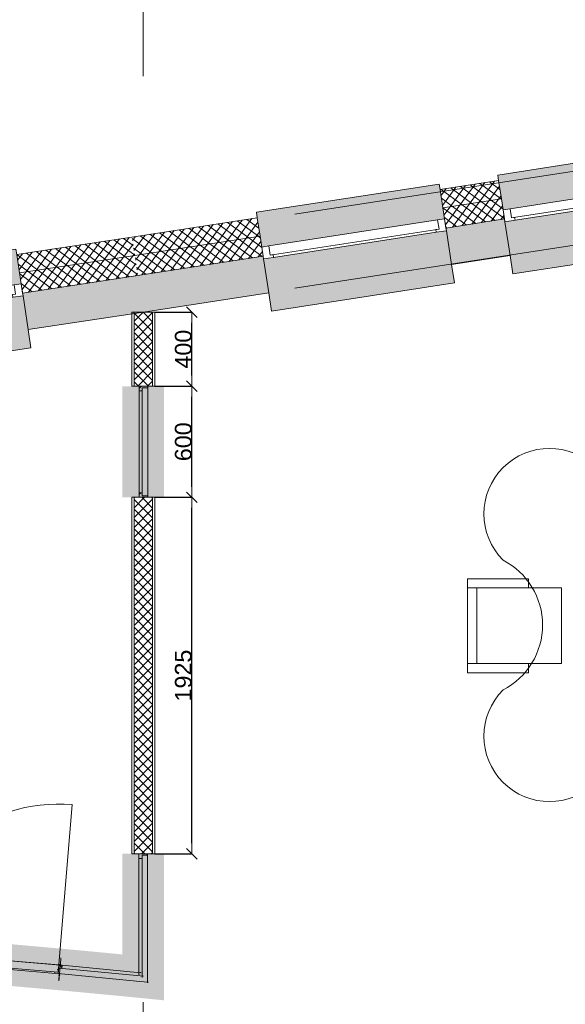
# Model space of a CAD drawing. Extents: x -329828 to 339781, y -55429 to 69176.
# Tile 24 of 140: x -230167 to -227220, y 21585 to 26903. Entities that reach past the tile are written whole.
import ezdxf

# ---------------------------------------------------------------- set-up
doc = ezdxf.new("R2010")
doc.units = 0
doc.header["$LTSCALE"] = 50
doc.linetypes.add('_ .', pattern=[190, 90, -50, 0, -50])
doc.layers.get('0').update_dxf_attribs({"linetype": 'CONTINUOUS'})
doc.layers.get('Defpoints').update_dxf_attribs({"linetype": 'CONTINUOUS'})
for name, color, linetype in [('00 Arc Simple systeem 2D arcering', 7, 'CONTINUOUS'), ('00 Bestaand', 7, 'CONTINUOUS'), ('00 Bestaand Afdek-arcering', 7, 'CONTINUOUS'), ('00 Bestaand Doorsnede-arcering', 7, 'CONTINUOUS'), ('00 Bestaand Laagscheidingslijnen', 7, 'CONTINUOUS'), ('00 Bestaand Ramen', 7, 'CONTINUOUS'), ('00 Simple', 7, 'CONTINUOUS'), ('00 Simple 2D arcering', 7, 'CONTINUOUS'), ('00 Simple Afdek-arcering', 7, 'CONTINUOUS'), ('00 Simple Deuren', 7, 'CONTINUOUS'), ('00 Simple Doorsnede-arcering', 7, 'CONTINUOUS'), ('00 Simple Laagscheidingslijnen', 7, 'CONTINUOUS'), ('00 Simple Ramen', 7, 'CONTINUOUS'), ('22 Binnenwanden', 7, 'CONTINUOUS'), ('22 Binnenwanden Doorsnede-arcering', 7, 'CONTINUOUS'), ('22 Binnenwanden Laagscheidingslijnen', 7, 'CONTINUOUS'), ('82 Interieur', 7, 'CONTINUOUS'), ('A Stramien', 7, 'CONTINUOUS'), ('Tekst_dim 1_ 50', 7, 'CONTINUOUS'), ('WM5448--', 1, 'CONTINUOUS')]:
    doc.layers.add(name, color=color, linetype=linetype)
doc.styles.add('GENERATED_STYLE_1', font='ARIAL.TTF')
doc.dimstyles.new('GENERATED_STYLE__3', dxfattribs={"dimtxt": 89.999998, "dimasz": 57, "dimexe": 0.18, "dimexo": 0, "dimgap": 0.09, "dimtad": 1, "dimdec": 0, "dimzin": 0, "dimdsep": 46, "dimtxsty": 'GENERATED_STYLE_1', "dimblk": 'ARROWHEAD_6', "dimblk1": 'ARROWHEAD_6', "dimblk2": 'ARROWHEAD_6', "dimcen": 0.09, "dimclrd": 1, "dimclre": 1, "dimclrt": 2, "dimadec": 1, "dimazin": 0, "dimtfac": 1, "dimtdec": 4, "dimtmove": 0, "dimatfit": 3, "dimfxl": 0, "dimtolj": 1, "dimtzin": 0, "dimarcsym": 0})
pattern_1 = [(53.62474, (0, 0), (-30.193123, 22.240174), []), (143.62474, (0, 0), (22.240174, 30.193123), [])]
pattern_2 = [(53.76737, (0, 0), (-30.248396, 22.16494), []), (143.76737, (0, 0), (22.16494, 30.248396), [])]
pattern_3 = [(0, (0, 0), (0, 37.5), [0, -37.5])]
pattern_4 = [(45, (0, 0), (-26.516504, 26.516504), []), (135, (0, 0), (26.516504, 26.516504), [])]
pattern_5 = [(45, (0, 0), (-31.82, 31.82), [])]

# ---------------------------------------------------------------- blocks, each defined once
blk = doc.blocks.new('R1a metaal 15_18')
at = {"layer": '00 Bestaand Ramen', "color": 1, "linetype": 'Continuous', "lineweight": 0}
for p, q in [((-500, 160), (-500, 190)), ((-500, 190), (500, 190)), ((500, 190), (500, 160)), ((-500, 0), (-462, 0)), ((-500, -65), (-500, 0)), ((-462, 0), (-462, -50)), ((-462, 0), (462, 0)), ((462, -50), (462, 0)), ((462, 0), (500, 0)), ((500, 0), (500, -65)), ((-462, -50), (-445, -50)), ((-462, -50), (462, -50)), ((-462, -50), (462, -50)), ((-445, -50), (-445, -65)), ((445, -65), (445, -50)), ((445, -50), (462, -50)), ((-445, -65), (-500, -65)), ((445, -65), (-445, -65)), ((500, -65), (445, -65)), ((-500, -250), (-500, -350)), ((500, -350), (500, -250)), ((-500, -350), (500, -350))]:
    blk.add_line(p, q, dxfattribs=at)
at = {"layer": '00 Bestaand Ramen', "color": 2, "linetype": 'Continuous', "lineweight": 0}
for p, q in [((-500, 0), (-500, -50)), ((500, 0), (500, -50)), ((-500, -50), (-500, -65)), ((500, -50), (500, -65))]:
    blk.add_line(p, q, dxfattribs=at)
blk = doc.blocks.new('Wall_22_2', base_point=(31965, 25323.3))
at = {"layer": '00 Bestaand Afdek-arcering', "linetype": 'Continuous', "lineweight": 0}
for points in [[(31305.1, 25476.1), (31281.2, 25634.2), (31276.7, 25663.9), (30288, 25513.9), (30292.5, 25484.3), (30316.5, 25326.1)], [(30000.6, 25278.2), (29976.6, 25436.4), (29972.1, 25466), (28983.4, 25316.1), (28987.9, 25286.4), (29011.9, 25128.2)], [(30326.2, 25261.8), (30353.9, 25078.9), (30368.9, 24980), (31357.6, 25130), (31342.6, 25228.9), (31314.9, 25411.8)], [(29021.6, 25063.9), (29049.4, 24881), (29064.4, 24782.2), (30053.1, 24932.1), (30038.1, 25031), (30010.3, 25213.9)]]:
    blk.add_hatch(color=255, dxfattribs=at).paths.add_polyline_path(points, flags=0)
at = {"layer": '00 Bestaand Doorsnede-arcering', "linetype": 'Continuous', "lineweight": 0}
h = blk.add_hatch(dxfattribs=at)
h.set_pattern_fill('13_45GR_ISOLATIE_0002', color=255, style=0, pattern_type=2)
h.set_pattern_definition(pattern_1)
h.paths.add_polyline_path([(31903.1, 25728.6), (31281.2, 25634.2), (31296.1, 25535.4), (31918.2, 25629.7)], flags=0)
h = blk.add_hatch(dxfattribs=at)
h.set_pattern_fill('13_45GR_ISOLATIE_0002', color=255, style=0, pattern_type=2)
h.set_pattern_definition(pattern_1)
h.paths.add_polyline_path([(31918.2, 25629.7), (31296.1, 25535.4), (31305.1, 25476.1), (31312.6, 25426.6), (31934.8, 25521)], flags=0)
h = blk.add_hatch(dxfattribs=at)
h.set_pattern_fill('13_45GR_ISOLATIE_0002', color=255, style=0, pattern_type=2)
h.set_pattern_definition(pattern_1)
h.paths.add_polyline_path([(30292.5, 25484.3), (29976.6, 25436.4), (29991.6, 25337.5), (30307.5, 25385.4)], flags=0)
for points in [[(31312.6, 25426.6), (31314.9, 25411.8), (31342.6, 25228.9), (31965, 25323.3), (31934.8, 25521)], [(30324, 25276.7), (30008.1, 25228.7), (30010.3, 25213.9), (30038.1, 25031), (30353.9, 25078.9), (30326.2, 25261.8)], [(29019.4, 25078.8), (28351.2, 24977.4), (28372, 24778.3), (29049.4, 24881), (29021.6, 25063.9)]]:
    blk.add_hatch(color=255, dxfattribs=at).paths.add_polyline_path(points, flags=0)
h = blk.add_hatch(dxfattribs=at)
h.set_pattern_fill('13_45GR_ISOLATIE_0002', color=255, style=0, pattern_type=2)
h.set_pattern_definition(pattern_1)
h.paths.add_polyline_path([(30307.5, 25385.4), (29991.6, 25337.5), (30000.6, 25278.2), (30008.1, 25228.7), (30324, 25276.7), (30316.5, 25326.1)], flags=0)
h = blk.add_hatch(dxfattribs=at)
h.set_pattern_fill('13_45GR_ISOLATIE_0002', color=255, style=0, pattern_type=2)
h.set_pattern_definition(pattern_1)
h.paths.add_polyline_path([(28987.9, 25286.4), (28329.3, 25186.5), (28339.8, 25087), (29002.9, 25187.5)], flags=0)
h = blk.add_hatch(dxfattribs=at)
h.set_pattern_fill('13_45GR_ISOLATIE_0002', color=255, style=0, pattern_type=2)
h.set_pattern_definition(pattern_1)
h.paths.add_polyline_path([(29002.9, 25187.5), (28339.8, 25087), (28351.2, 24977.4), (29019.4, 25078.8), (29011.9, 25128.2)], flags=0)
at = {"layer": '00 Bestaand', "color": 2, "linetype": 'Continuous', "lineweight": 0}
for p, q in [((31903.1, 25728.6), (31281.2, 25634.2)), ((31281.2, 25634.2), (31296.1, 25535.4)), ((31296.1, 25535.4), (31305.1, 25476.1)), ((30292.5, 25484.3), (29976.6, 25436.4)), ((30292.5, 25484.3), (30307.5, 25385.4)), ((31305.1, 25476.1), (31312.6, 25426.6)), ((29976.6, 25436.4), (29991.6, 25337.5)), ((31312.6, 25426.6), (31314.9, 25411.8)), ((30307.5, 25385.4), (30316.5, 25326.1)), ((31314.9, 25411.8), (31342.6, 25228.9)), ((29991.6, 25337.5), (30000.6, 25278.2)), ((30316.5, 25326.1), (30324, 25276.7)), ((31342.6, 25228.9), (31965, 25323.3)), ((28987.9, 25286.4), (28329.3, 25186.5)), ((28987.9, 25286.4), (29002.9, 25187.5)), ((30000.6, 25278.2), (30008.1, 25228.7)), ((30324, 25276.7), (30326.2, 25261.8)), ((30326.2, 25261.8), (30353.9, 25078.9)), ((30008.1, 25228.7), (30010.3, 25213.9)), ((30010.3, 25213.9), (30038.1, 25031)), ((29002.9, 25187.5), (29011.9, 25128.2)), ((29011.9, 25128.2), (29019.4, 25078.8)), ((29019.4, 25078.8), (29021.6, 25063.9)), ((29021.6, 25063.9), (29049.4, 24881)), ((30038.1, 25031), (30353.9, 25078.9)), ((28372, 24778.3), (29049.4, 24881))]:
    blk.add_line(p, q, dxfattribs=at)
at = {"layer": '00 Bestaand Laagscheidingslijnen', "color": 2, "linetype": 'Continuous', "lineweight": 0}
for p, q in [((31296.1, 25535.4), (31918.2, 25629.7)), ((31312.6, 25426.6), (31934.8, 25521)), ((29991.6, 25337.5), (30307.5, 25385.4)), ((30008.1, 25228.7), (30324, 25276.7)), ((28339.8, 25087), (29002.9, 25187.5)), ((28351.2, 24977.4), (29019.4, 25078.8))]:
    blk.add_line(p, q, dxfattribs=at)
at = {"layer": '00 Bestaand Ramen', "color": 1, "linetype": 'Continuous', "lineweight": 0, "xscale": -0.9999999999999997, "zscale": 1000, "rotation": 8.624739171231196}
for p in [(30810.8, 25401.1), (29506.2, 25203.2)]:
    blk.add_blockref('R1a metaal 15_18', p, dxfattribs=at)
blk = doc.blocks.new('R1a metaal 15_19')
at = {"layer": '00 Bestaand Ramen', "color": 1, "linetype": 'Continuous', "lineweight": 0}
for p, q in [((-500.4, 160), (-500.4, 190)), ((-500.4, 190), (500.4, 190)), ((500.4, 190), (500.4, 160)), ((-500.4, 0), (-462.4, 0)), ((-500.4, -65), (-500.4, 0)), ((-462.4, 0), (-462.4, -50)), ((-462.4, 0), (462.4, 0)), ((462.4, -50), (462.4, 0)), ((462.4, 0), (500.4, 0)), ((500.4, 0), (500.4, -65)), ((-462.4, -50), (-445.4, -50)), ((-462.4, -50), (462.4, -50)), ((-462.4, -50), (462.4, -50)), ((-445.4, -50), (-445.4, -65)), ((445.4, -65), (445.4, -50)), ((445.4, -50), (462.4, -50)), ((-445.4, -65), (-500.4, -65)), ((445.4, -65), (-445.4, -65)), ((500.4, -65), (445.4, -65)), ((-500.4, -250), (-500.4, -350)), ((500.4, -350), (500.4, -250)), ((-500.4, -350), (500.4, -350))]:
    blk.add_line(p, q, dxfattribs=at)
at = {"layer": '00 Bestaand Ramen', "color": 2, "linetype": 'Continuous', "lineweight": 0}
for p, q in [((-500.4, 0), (-500.4, -50)), ((500.4, 0), (500.4, -50)), ((-500.4, -50), (-500.4, -65)), ((500.4, -50), (500.4, -65))]:
    blk.add_line(p, q, dxfattribs=at)
blk = doc.blocks.new('R1a metaal 15_20')
at = {"layer": '00 Bestaand Ramen', "color": 1, "linetype": 'Continuous', "lineweight": 0}
for p, q in [((-499.4, 160), (-499.4, 190)), ((-499.4, 190), (499.4, 190)), ((499.4, 190), (499.4, 160)), ((-499.4, 0), (-461.4, 0)), ((-499.4, -65), (-499.4, 0)), ((-461.4, 0), (-461.4, -50)), ((-461.4, 0), (461.4, 0)), ((461.4, -50), (461.4, 0)), ((461.4, 0), (499.4, 0)), ((499.4, 0), (499.4, -65)), ((-461.4, -50), (-444.4, -50)), ((-461.4, -50), (461.4, -50)), ((-461.4, -50), (461.4, -50)), ((-444.4, -50), (-444.4, -65)), ((444.4, -65), (444.4, -50)), ((444.4, -50), (461.4, -50)), ((-444.4, -65), (-499.4, -65)), ((444.4, -65), (-444.4, -65)), ((499.4, -65), (444.4, -65)), ((-499.4, -250), (-499.4, -350)), ((499.4, -350), (499.4, -250)), ((-499.4, -350), (499.4, -350))]:
    blk.add_line(p, q, dxfattribs=at)
at = {"layer": '00 Bestaand Ramen', "color": 2, "linetype": 'Continuous', "lineweight": 0}
for p, q in [((-499.4, 0), (-499.4, -50)), ((499.4, 0), (499.4, -50)), ((-499.4, -50), (-499.4, -65)), ((499.4, -50), (499.4, -65))]:
    blk.add_line(p, q, dxfattribs=at)
blk = doc.blocks.new('Wall_23_2', base_point=(35558, 25877.4))
at = {"layer": '00 Bestaand Afdek-arcering', "linetype": 'Continuous', "lineweight": 0}
for points in [[(34896.4, 26028.3), (34872, 26186.5), (34867.4, 26216.1), (33878.3, 26063.6), (33882.9, 26033.9), (33907.3, 25875.8)], [(33591, 25827), (33566.6, 25985.1), (33562.1, 26014.8), (32575, 25862.6), (32579.6, 25832.9), (32604, 25674.8)], [(33917.2, 25811.5), (33945.4, 25628.7), (33960.6, 25529.9), (34949.7, 25682.4), (34934.5, 25781.2), (34906.3, 25964.1)], [(32613.9, 25610.5), (32642.1, 25427.7), (32657.4, 25328.9), (33644.4, 25481.1), (33629.1, 25579.9), (33600.9, 25762.8)]]:
    blk.add_hatch(color=255, dxfattribs=at).paths.add_polyline_path(points, flags=0)
at = {"layer": '00 Bestaand Doorsnede-arcering', "linetype": 'Continuous', "lineweight": 0}
h = blk.add_hatch(dxfattribs=at)
h.set_pattern_fill('13_45GR_ISOLATIE_0002', color=255, style=0, pattern_type=2)
h.set_pattern_definition(pattern_2)
h.paths.add_polyline_path([(35495.7, 26282.6), (34872, 26186.5), (34887.3, 26087.6), (35510.9, 26183.8)], flags=0)
h = blk.add_hatch(dxfattribs=at)
h.set_pattern_fill('13_45GR_ISOLATIE_0002', color=255, style=0, pattern_type=2)
h.set_pattern_definition(pattern_2)
h.paths.add_polyline_path([(35510.9, 26183.8), (34887.3, 26087.6), (34896.4, 26028.3), (34904, 25978.9), (35527.6, 26075.1)], flags=0)
for points in [[(34904, 25978.9), (34906.3, 25964.1), (34934.5, 25781.2), (35558, 25877.4), (35527.6, 26075.1)], [(33914.9, 25826.4), (33598.7, 25777.6), (33600.9, 25762.8), (33629.1, 25579.9), (33945.4, 25628.7), (33917.2, 25811.5)], [(32611.6, 25625.4), (31934.8, 25521), (31965, 25323.3), (32642.1, 25427.7), (32613.9, 25610.5)]]:
    blk.add_hatch(color=255, dxfattribs=at).paths.add_polyline_path(points, flags=0)
h = blk.add_hatch(dxfattribs=at)
h.set_pattern_fill('13_45GR_ISOLATIE_0002', color=255, style=0, pattern_type=2)
h.set_pattern_definition(pattern_2)
h.paths.add_polyline_path([(33882.9, 26033.9), (33566.6, 25985.1), (33581.9, 25886.3), (33898.2, 25935.1)], flags=0)
h = blk.add_hatch(dxfattribs=at)
h.set_pattern_fill('13_45GR_ISOLATIE_0002', color=255, style=0, pattern_type=2)
h.set_pattern_definition(pattern_2)
h.paths.add_polyline_path([(33898.2, 25935.1), (33581.9, 25886.3), (33591, 25827), (33598.7, 25777.6), (33914.9, 25826.4), (33907.3, 25875.8)], flags=0)
h = blk.add_hatch(dxfattribs=at)
h.set_pattern_fill('13_45GR_ISOLATIE_0002', color=255, style=0, pattern_type=2)
h.set_pattern_definition(pattern_2)
h.paths.add_polyline_path([(32579.6, 25832.9), (31903.1, 25728.6), (31918.2, 25629.7), (32594.9, 25734.1)], flags=0)
h = blk.add_hatch(dxfattribs=at)
h.set_pattern_fill('13_45GR_ISOLATIE_0002', color=255, style=0, pattern_type=2)
h.set_pattern_definition(pattern_2)
h.paths.add_polyline_path([(32594.9, 25734.1), (31918.2, 25629.7), (31934.8, 25521), (32611.6, 25625.4), (32604, 25674.8)], flags=0)
at = {"layer": '00 Bestaand', "color": 2, "linetype": 'Continuous', "lineweight": 0}
for p, q in [((35495.7, 26282.6), (34872, 26186.5)), ((34872, 26186.5), (34887.3, 26087.6)), ((34887.3, 26087.6), (34896.4, 26028.3)), ((33882.9, 26033.9), (33566.6, 25985.1)), ((33882.9, 26033.9), (33898.2, 25935.1)), ((34896.4, 26028.3), (34904, 25978.9)), ((33566.6, 25985.1), (33581.9, 25886.3)), ((34904, 25978.9), (34906.3, 25964.1)), ((34906.3, 25964.1), (34934.5, 25781.2)), ((33898.2, 25935.1), (33907.3, 25875.8)), ((33581.9, 25886.3), (33591, 25827)), ((33907.3, 25875.8), (33914.9, 25826.4)), ((34934.5, 25781.2), (35558, 25877.4)), ((32579.6, 25832.9), (31903.1, 25728.6)), ((32579.6, 25832.9), (32594.9, 25734.1)), ((33591, 25827), (33598.7, 25777.6)), ((33914.9, 25826.4), (33917.2, 25811.5)), ((33917.2, 25811.5), (33945.4, 25628.7)), ((33598.7, 25777.6), (33600.9, 25762.8)), ((33600.9, 25762.8), (33629.1, 25579.9)), ((32594.9, 25734.1), (32604, 25674.8)), ((32604, 25674.8), (32611.6, 25625.4)), ((32611.6, 25625.4), (32613.9, 25610.5)), ((32613.9, 25610.5), (32642.1, 25427.7)), ((33629.1, 25579.9), (33945.4, 25628.7)), ((31965, 25323.3), (32642.1, 25427.7))]:
    blk.add_line(p, q, dxfattribs=at)
at = {"layer": '00 Bestaand Laagscheidingslijnen', "color": 2, "linetype": 'Continuous', "lineweight": 0}
for p, q in [((34887.3, 26087.6), (35510.9, 26183.8)), ((34904, 25978.9), (35527.6, 26075.1)), ((33581.9, 25886.3), (33898.2, 25935.1)), ((33598.7, 25777.6), (33914.9, 25826.4)), ((31918.2, 25629.7), (32594.9, 25734.1)), ((31934.8, 25521), (32611.6, 25625.4))]:
    blk.add_line(p, q, dxfattribs=at)
at = {"layer": '00 Bestaand Ramen', "color": 1, "linetype": 'Continuous', "lineweight": 0, "xscale": -0.9999999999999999, "zscale": 1000, "rotation": 8.767374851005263}
for name, p in [('R1a metaal 15_19', (34401.8, 25952.1)), ('R1a metaal 15_20', (33097.5, 25750.9))]:
    blk.add_blockref(name, p, dxfattribs=at)
blk = doc.blocks.new('R gebogen 14 - gebogen kozijn')
at = {"layer": '00 Simple Ramen', "color": 1, "linetype": 'Continuous', "lineweight": 0}
for p, q in [((-877, 0.4), (-876.3, -46.6)), ((877, 0.4), (876.3, -46.6)), ((-901.2, -47), (-902.7, 0)), ((-902, 0), (-901.2, -47)), ((-902, 0), (-901.2, -47)), ((901.2, -47), (902.7, 0)), ((902, 0), (901.2, -47)), ((902, 0), (901.2, -47))]:
    blk.add_line(p, q, dxfattribs=at)
for radius, start, end in [(57336, 90.876393, 90.902114), (57336, 89.123607, 90.876393), (57336, 89.097886, 89.123607), (57289, 90.87639, 90.90138), (57312.5, 89.123607, 90.876393), (57289, 89.12361, 90.87639), (57289, 89.09862, 89.12361)]:
    blk.add_arc((0, -57328.9), radius, start, end, dxfattribs=at)
blk = doc.blocks.new('D1a bu h 15_2')
at = {"layer": '00 Simple 2D arcering', "linetype": 'Continuous', "lineweight": 0}
h = blk.add_hatch(dxfattribs=at)
h.set_pattern_fill('12_NAALDHOUT_0002', color=9, style=0, pattern_type=2)
h.set_pattern_definition(pattern_5)
h.paths.add_polyline_path([(-442.5, 0), (-442.9, -47), (-430, -47), (-430, 0)], flags=0)
h = blk.add_hatch(dxfattribs=at)
h.set_pattern_fill('12_NAALDHOUT_0002', color=9, style=0, pattern_type=2)
h.set_pattern_definition(pattern_5)
h.paths.add_polyline_path([(-430, 0), (-434.5, 0), (-434.5, -47), (-430, -47)], flags=0)
h = blk.add_hatch(dxfattribs=at)
h.set_pattern_fill('12_NAALDHOUT_0002', color=9, style=0, pattern_type=2)
h.set_pattern_definition(pattern_5)
h.paths.add_polyline_path([(-434.5, -7), (-434.5, 0), (-417.5, 0), (-417.5, -7)], flags=0)
h = blk.add_hatch(dxfattribs=at)
h.set_pattern_fill('12_NAALDHOUT_0002', color=9, style=0, pattern_type=2)
h.set_pattern_definition(pattern_5)
h.paths.add_polyline_path([(434.5, -7), (417.5, -7), (417.5, 0), (434.5, 0)], flags=0)
h = blk.add_hatch(dxfattribs=at)
h.set_pattern_fill('12_NAALDHOUT_0002', color=9, style=0, pattern_type=2)
h.set_pattern_definition(pattern_5)
h.paths.add_polyline_path([(442.5, 0), (430, 0), (430, -47), (442.9, -47)], flags=0)
h = blk.add_hatch(dxfattribs=at)
h.set_pattern_fill('12_NAALDHOUT_0002', color=9, style=0, pattern_type=2)
h.set_pattern_definition(pattern_5)
h.paths.add_polyline_path([(434.5, 0), (430, 0), (430, -47), (434.5, -47)], flags=0)
at = {"layer": '00 Simple Deuren', "color": 1, "linetype": 'Continuous', "lineweight": 0}
for p, q in [((-442.9, -47), (-442.5, 0)), ((-442.5, 0), (442.5, 0)), ((-417.5, -7), (-417.5, 0)), ((417.5, -7), (417.5, 0)), ((442.9, -47), (442.5, 0)), ((-442.9, -47), (442.9, -47)), ((434.5, -7), (-434.5, -7)), ((-434.5, -7), (-434.5, -47)), ((-434.5, -47), (434.5, -47)), ((434.5, -47), (434.5, -7))]:
    blk.add_line(p, q, dxfattribs=at)
at = {"layer": '00 Simple Deuren', "color": 9, "linetype": 'Continuous', "lineweight": 0}
blk.add_line((-434.5, -47), (-434.5, -916), dxfattribs=at)
blk.add_arc((-434.5, -47), 869, 270, 0, dxfattribs=at)
blk = doc.blocks.new('Wall_37_2', base_point=(31508.1, 21711.4))
at = {"layer": '00 Simple Afdek-arcering', "linetype": 'Continuous', "lineweight": 0}
blk.add_hatch(color=255, dxfattribs=at).paths.add_polyline_path([(28834.5, 22016.6), (28832.8, 21977.6), (28830.7, 21930.6), (28829, 21891.7, -0.007866), (30627.1, 21784.6), (30630, 21823.5), (30633.6, 21870.4), (30636.5, 21909.2, 0.007866)], flags=0)
at = {"layer": '00 Simple Doorsnede-arcering', "linetype": 'Continuous', "lineweight": 0}
h = blk.add_hatch(dxfattribs=at)
h.set_pattern_fill('13_45GR_ISOLATIE_0002', color=9, style=0, pattern_type=2)
h.set_pattern_definition(pattern_4)
h.paths.add_polyline_path([(31511.6, 21750.2), (31509.2, 21723.8), (31509.2, 21723.8), (31518.5, 21823.4), (31518.3, 21823.4), (31515.9, 21797)], flags=0)
h = blk.add_hatch(dxfattribs=at)
h.set_pattern_fill('10_GIPS_0002', color=9, style=0, pattern_type=2)
h.set_pattern_definition(pattern_3)
h.paths.add_polyline_path([(31518.3, 21823.4), (31518.5, 21823.4), (31519.7, 21835.8), (31519.4, 21835.9)], flags=0)
h = blk.add_hatch(dxfattribs=at)
h.set_pattern_fill('10_GIPS_0002', color=9, style=0, pattern_type=2)
h.set_pattern_definition(pattern_3)
h.paths.add_polyline_path([(31508.1, 21711.4), (31509.2, 21723.8), (31509.2, 21723.8)], flags=0)
at = {"layer": '00 Simple', "color": 1, "linetype": 'Continuous', "lineweight": 0}
for p, q in [((28834.5, 22016.6), (28834, 22004.1)), ((28832.8, 21977.6), (28830.7, 21930.6)), ((28834, 22004.1), (28832.8, 21977.6)), ((28830.7, 21930.6), (28829.6, 21904.2)), ((28829.6, 21904.2), (28829, 21891.7)), ((31518.3, 21823.4), (31515.9, 21797)), ((31519.4, 21835.9), (31518.3, 21823.4)), ((31511.6, 21750.2), (31509.2, 21723.8)), ((31515.9, 21797), (31511.6, 21750.2)), ((31509.2, 21723.8), (31508.1, 21711.4))]:
    blk.add_line(p, q, dxfattribs=at)
blk.add_arc((31519.5, 21835.8), 0.142, 354.8059, 174.8059, dxfattribs=at)
at = {"layer": '00 Simple Deuren', "color": 1, "linetype": 'Continuous', "lineweight": 0, "zscale": 1000, "rotation": 175.2485584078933}
blk.add_blockref('D1a bu h 15_2', (31070.6, 21786.9), dxfattribs=at)
at = {"layer": '00 Simple Ramen', "color": 1, "linetype": 'Continuous', "lineweight": 0, "zscale": 1000, "rotation": 356.5921202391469}
blk.add_blockref('R gebogen 14 - gebogen kozijn', (29733.2, 21924), dxfattribs=at)
blk = doc.blocks.new('Wall_39_2', base_point=(31964.3, 24323.3))
at = {"layer": '22 Binnenwanden Doorsnede-arcering', "linetype": 'Continuous', "lineweight": 0}
h = blk.add_hatch(dxfattribs=at)
h.set_pattern_fill('10_GIPS_0002', color=9, style=0, pattern_type=2)
h.set_pattern_definition(pattern_3)
h.paths.add_polyline_path([(31901.8, 24323.3), (31901.8, 22397.8), (31914.3, 22397.8), (31914.3, 24323.3)], flags=0)
h = blk.add_hatch(dxfattribs=at)
h.set_pattern_fill('13_45GR_ISOLATIE_0002', color=9, style=0, pattern_type=2)
h.set_pattern_definition(pattern_4)
h.paths.add_polyline_path([(32014.3, 22397.8), (32014.3, 24323.3), (31914.3, 24323.3), (31914.3, 22397.8)], flags=0)
h = blk.add_hatch(dxfattribs=at)
h.set_pattern_fill('10_GIPS_0002', color=9, style=0, pattern_type=2)
h.set_pattern_definition(pattern_3)
h.paths.add_polyline_path([(32026.8, 22397.8), (32026.8, 24323.3), (32014.3, 24323.3), (32014.3, 22397.8)], flags=0)
at = {"layer": '22 Binnenwanden', "color": 1, "linetype": 'Continuous', "lineweight": 0}
for p, q in [((31901.8, 24323.3), (31901.8, 22397.8)), ((32026.8, 24323.3), (31901.8, 24323.3)), ((32026.8, 22397.8), (32026.8, 24323.3)), ((31901.8, 22397.8), (32026.8, 22397.8))]:
    blk.add_line(p, q, dxfattribs=at)
at = {"layer": '22 Binnenwanden Laagscheidingslijnen', "color": 9, "linetype": 'Continuous', "lineweight": 0}
for p, q in [((31914.3, 24323.3), (31914.3, 22397.8)), ((32014.3, 22397.8), (32014.3, 24323.3))]:
    blk.add_line(p, q, dxfattribs=at)
blk = doc.blocks.new('R hoekraam glas-glas 15')
at = {"layer": '00 Simple 2D arcering', "linetype": 'Continuous', "lineweight": 0}
h = blk.add_hatch(dxfattribs=at)
h.set_pattern_fill('12_NAALDHOUT_0002', color=9, style=0, pattern_type=2)
h.set_pattern_definition(pattern_5)
h.paths.add_polyline_path([(-325, 0), (-317, 0), (-317, -30), (-300, -30), (-300, -47), (-325, -47)], flags=0)
at = {"layer": '00 Simple Ramen', "color": 1, "linetype": 'Continuous', "lineweight": 0}
for p, q in [((-325, 0), (-317, 0)), ((-325, -47), (-325, 0)), ((-325, 0), (-325, -47)), ((-317, 0), (-317, -30)), ((-317, 0), (325, 0)), ((325, 0), (372, 0)), ((-300, -47), (-325, -47)), ((-317, -30), (-300, -30)), ((-317, -30), (325, -30)), ((-317, -30), (325, -30)), ((-300, -30), (-300, -47)), ((325, -47), (-300, -47)), ((325, -30), (342, -30))]:
    blk.add_line(p, q, dxfattribs=at)
blk.add_point((325, -47), dxfattribs=at)
blk = doc.blocks.new('Wall_84_2', base_point=(32026.8, 22397.8))
at = {"layer": '00 Simple Afdek-arcering', "linetype": 'Continuous', "lineweight": 0}
blk.add_hatch(color=255, dxfattribs=at).paths.add_polyline_path([(32026.8, 21661.8), (32026.8, 22397.8), (31987.8, 22397.8), (31940.8, 22397.8), (31901.8, 22397.8), (31901.8, 21786.8), (31940.8, 21747.8)], flags=0)
at = {"layer": '00 Simple', "color": 1, "linetype": 'Continuous', "lineweight": 0}
for p, q in [((31914.3, 22397.8), (31901.8, 22397.8)), ((31940.8, 22397.8), (31914.3, 22397.8)), ((31987.8, 22397.8), (31940.8, 22397.8)), ((32014.3, 22397.8), (31987.8, 22397.8)), ((32026.8, 22397.8), (32014.3, 22397.8))]:
    blk.add_line(p, q, dxfattribs=at)
at = {"layer": '00 Simple Ramen', "color": 1, "linetype": 'Continuous', "lineweight": 0, "zscale": 1000, "rotation": 270}
blk.add_blockref('R hoekraam glas-glas 15', (31987.8, 22072.8), dxfattribs=at)
blk = doc.blocks.new('R hoekraam glas-glas 15_2')
at = {"layer": '00 Simple 2D arcering', "linetype": 'Continuous', "lineweight": 0}
h = blk.add_hatch(dxfattribs=at)
h.set_pattern_fill('12_NAALDHOUT_0002', color=9, style=0, pattern_type=2)
h.set_pattern_definition(pattern_5)
h.paths.add_polyline_path([(-217.6, -47), (-207.6, -47), (-207.6, -30), (-224.6, -30), (-224.6, 0), (-217.6, 0)], flags=0)
at = {"layer": '00 Simple Ramen', "color": 1, "linetype": 'Continuous', "lineweight": 0}
for p, q in [((-224.6, -30), (-224.6, 0)), ((-224.6, 0), (-217.6, 0)), ((-224.6, 0), (217.6, 0)), ((-217.6, 0), (-217.6, -47)), ((-217.6, 0), (-217.6, -47)), ((217.6, 0), (264.6, 0)), ((-207.6, -30), (-224.6, -30)), ((-224.6, -30), (217.6, -30)), ((-224.6, -30), (217.6, -30)), ((-217.6, -47), (-207.6, -47)), ((-207.6, -47), (-207.6, -30)), ((217.6, -47), (-207.6, -47)), ((217.6, -30), (234.6, -30))]:
    blk.add_line(p, q, dxfattribs=at)
blk.add_point((217.6, -47), dxfattribs=at)
blk = doc.blocks.new('Wall_85_2', base_point=(31508.1, 21711.4))
at = {"layer": '00 Simple Afdek-arcering', "linetype": 'Continuous', "lineweight": 0}
blk.add_hatch(color=255, dxfattribs=at).paths.add_polyline_path([(32026.8, 21661.8), (31949.4, 21755.6), (31914.3, 21798.2), (31520, 21835.8), (31516.3, 21797), (31511.8, 21750.2), (31508.1, 21711.4)], flags=0)
at = {"layer": '00 Simple Doorsnede-arcering', "linetype": 'Continuous', "lineweight": 0}
h = blk.add_hatch(dxfattribs=at)
h.set_pattern_fill('13_45GR_ISOLATIE_0002', color=9, style=0, pattern_type=2)
h.set_pattern_definition(pattern_4)
h.paths.add_polyline_path([(31518.5, 21823.4), (31509.2, 21723.8), (31509.3, 21723.8), (31511.8, 21750.2), (31516.3, 21797), (31518.8, 21823.4)], flags=0)
h = blk.add_hatch(dxfattribs=at)
h.set_pattern_fill('10_GIPS_0002', color=9, style=0, pattern_type=2)
h.set_pattern_definition(pattern_3)
h.paths.add_polyline_path([(31518.5, 21823.4), (31518.8, 21823.4), (31520, 21835.8), (31519.7, 21835.8)], flags=0)
h = blk.add_hatch(dxfattribs=at)
h.set_pattern_fill('10_GIPS_0002', color=9, style=0, pattern_type=2)
h.set_pattern_definition(pattern_3)
h.paths.add_polyline_path([(31508.1, 21711.4), (31509.3, 21723.8), (31509.2, 21723.8)], flags=0)
at = {"layer": '00 Simple', "color": 1, "linetype": 'Continuous', "lineweight": 0}
for p, q in [((31516.3, 21797), (31518.8, 21823.4)), ((31518.8, 21823.4), (31520, 21835.8)), ((31520, 21835.8), (31519.7, 21835.8)), ((31509.3, 21723.8), (31511.8, 21750.2)), ((31511.8, 21750.2), (31516.3, 21797)), ((31508.1, 21711.4), (31509.3, 21723.8))]:
    blk.add_line(p, q, dxfattribs=at)
at = {"layer": '00 Simple Laagscheidingslijnen', "color": 9, "linetype": 'Continuous', "lineweight": 0}
for p, q in [((31518.8, 21823.4), (31518.5, 21823.4)), ((31509.2, 21723.8), (31509.3, 21723.8))]:
    blk.add_line(p, q, dxfattribs=at)
at = {"layer": '00 Simple Ramen', "color": 1, "linetype": 'Continuous', "lineweight": 0, "xscale": -0.9999999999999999, "zscale": 1000, "rotation": 174.545233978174}
blk.add_blockref('R hoekraam glas-glas 15_2', (31728.4, 21729.5), dxfattribs=at)
blk = doc.blocks.new('R hoekraam glas-glas 15_10')
at = {"layer": '00 Simple 2D arcering', "linetype": 'Continuous', "lineweight": 0}
h = blk.add_hatch(dxfattribs=at)
h.set_pattern_fill('12_NAALDHOUT_0002', color=9, style=0, pattern_type=2)
h.set_pattern_definition(pattern_5)
h.paths.add_polyline_path([(-300, 0), (-292, 0), (-292, -30), (-275, -30), (-275, -47), (-300, -47)], flags=0)
h = blk.add_hatch(dxfattribs=at)
h.set_pattern_fill('12_NAALDHOUT_0002', color=9, style=0, pattern_type=2)
h.set_pattern_definition(pattern_5)
h.paths.add_polyline_path([(300, -47), (275, -47), (275, -30), (292, -30), (292, 0), (300, 0)], flags=0)
at = {"layer": '00 Simple Ramen', "color": 1, "linetype": 'Continuous', "lineweight": 0}
for p, q in [((-300, 0), (-292, 0)), ((-300, -47), (-300, 0)), ((-300, 0), (-300, -47)), ((-292, 0), (-292, -30)), ((-292, 0), (292, 0)), ((292, -30), (292, 0)), ((292, 0), (300, 0)), ((300, 0), (300, -47)), ((300, 0), (300, -47)), ((-275, -47), (-300, -47)), ((-292, -30), (-275, -30)), ((-292, -30), (292, -30)), ((-292, -30), (292, -30)), ((-275, -30), (-275, -47)), ((275, -47), (-275, -47)), ((275, -47), (275, -30)), ((275, -30), (292, -30)), ((300, -47), (275, -47))]:
    blk.add_line(p, q, dxfattribs=at)
blk = doc.blocks.new('Wall_95_2', base_point=(31965, 25323.3))
at = {"layer": '00 Simple Afdek-arcering', "linetype": 'Continuous', "lineweight": 0}
blk.add_hatch(color=255, dxfattribs=at).paths.add_polyline_path([(32027.5, 24923.3), (31988.5, 24923.3), (31941.5, 24923.3), (31902.5, 24923.3), (31902.5, 24323.3), (31941.5, 24323.3), (31988.5, 24323.3), (32027.5, 24323.3)], flags=0)
at = {"layer": '00 Simple Doorsnede-arcering', "linetype": 'Continuous', "lineweight": 0}
h = blk.add_hatch(dxfattribs=at)
h.set_pattern_fill('10_GIPS_0002', color=9, style=0, pattern_type=2)
h.set_pattern_definition(pattern_3)
h.paths.add_polyline_path([(31902.5, 25323.3), (31902.5, 24923.3), (31915, 24923.3), (31915, 25323.3)], flags=0)
h = blk.add_hatch(dxfattribs=at)
h.set_pattern_fill('13_45GR_ISOLATIE_0002', color=9, style=0, pattern_type=2)
h.set_pattern_definition(pattern_4)
h.paths.add_polyline_path([(31915, 25323.3), (31915, 24923.3), (31941.5, 24923.3), (31988.5, 24923.3), (32015, 24923.3), (32015, 25323.3)], flags=0)
h = blk.add_hatch(dxfattribs=at)
h.set_pattern_fill('10_GIPS_0002', color=9, style=0, pattern_type=2)
h.set_pattern_definition(pattern_3)
h.paths.add_polyline_path([(32027.5, 25323.3), (32015, 25323.3), (32015, 24923.3), (32027.5, 24923.3)], flags=0)
at = {"layer": '00 Simple', "color": 1, "linetype": 'Continuous', "lineweight": 0}
for p, q in [((31902.5, 25323.3), (31902.5, 24923.3)), ((32027.5, 25323.3), (31902.5, 25323.3)), ((32027.5, 24923.3), (32027.5, 25323.3)), ((31915, 24923.3), (31902.5, 24923.3)), ((31941.5, 24923.3), (31915, 24923.3)), ((31988.5, 24923.3), (31941.5, 24923.3)), ((32015, 24923.3), (31988.5, 24923.3)), ((32027.5, 24923.3), (32015, 24923.3)), ((31915, 24323.3), (31902.5, 24323.3)), ((31941.5, 24323.3), (31915, 24323.3)), ((31988.5, 24323.3), (31941.5, 24323.3)), ((32015, 24323.3), (31988.5, 24323.3)), ((32027.5, 24323.3), (32015, 24323.3))]:
    blk.add_line(p, q, dxfattribs=at)
at = {"layer": '00 Simple Laagscheidingslijnen', "color": 9, "linetype": 'Continuous', "lineweight": 0}
for p, q in [((31915, 25323.3), (31915, 24923.3)), ((32015, 24923.3), (32015, 25323.3))]:
    blk.add_line(p, q, dxfattribs=at)
at = {"layer": '00 Simple Ramen', "color": 1, "linetype": 'Continuous', "lineweight": 0, "xscale": -1, "zscale": 1000, "rotation": 270}
blk.add_blockref('R hoekraam glas-glas 15_10', (31988.5, 24623.3), dxfattribs=at)
blk = doc.blocks.new('Bureaustoel 2 15+')
at = {"layer": '82 Interieur', "color": 1, "linetype": 'Continuous', "lineweight": 0}
for p, q in [((204, 254), (-204, 254)), ((-204, 254), (-204, 76)), ((204, 254), (-204, 254)), ((-204, 254), (-204, 76)), ((204, 76), (204, 254)), ((204, 76), (204, 254)), ((-204, 76), (-254, 76)), ((-254, 76), (-254, -254)), ((-254, 76), (-254, -254)), ((-254, 76), (-204, 76)), ((-204, 76), (-204, -204)), ((254, 76), (204, 76)), ((204, 76), (204, -204)), ((204, 76), (254, 76)), ((254, -254), (254, 76)), ((254, 76), (254, -254)), ((-204, -204), (204, -204)), ((-204, -254), (-204, -204)), ((204, -254), (204, -204)), ((-254, -254), (254, -254)), ((-254, -254), (-204, -254)), ((-204, -254), (204, -254)), ((204, -254), (254, -254))]:
    blk.add_line(p, q, dxfattribs=at)
blk = doc.blocks.new('ARROWHEAD_6')
at = {"color": 0, "linetype": 'Continuous', "lineweight": 0}
for p, q in [((0, 0), (-1, 0)), ((-0.5, -0.5), (0.5, 0.5))]:
    blk.add_line(p, q, dxfattribs=at)
blk = doc.blocks.new('*D1699')
at = {"layer": 'Defpoints', "color": 0, "linetype": 'Continuous', "transparency": 16777216}
for p in [(-320323.1, 74343.6), (-320123.1, 74343.6), (-320323.1, 72418.1)]:
    blk.add_point(p, dxfattribs=at)
at = {"layer": 'Tekst_dim 1_ 50', "color": 1, "linetype": 'Continuous', "lineweight": -2, "transparency": 16777216}
for p, q in [((-320323.1, 74343.6), (-320122.9, 74343.6)), ((-320123.1, 72475.1), (-320123.1, 74286.6)), ((-320323.1, 72418.1), (-320122.9, 72418.1))]:
    blk.add_line(p, q, dxfattribs=at)
at = {"layer": 'Tekst_dim 1_ 50', "color": 1, "linetype": 'Continuous', "lineweight": -2, "transparency": 16777216, "xscale": 56.99999999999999, "yscale": 56.99999999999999, "zscale": 56.99999999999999}
for p, rotation in [((-320123.1, 74343.6), 90), ((-320123.1, 72418.1), 270)]:
    blk.add_blockref('ARROWHEAD_6', p, dxfattribs=dict(at, rotation=rotation))
at = {"layer": 'Tekst_dim 1_ 50', "color": 2, "linetype": 'Continuous', "lineweight": 0, "transparency": 16777216, "insert": (-320169.1, 73380.8), "char_height": 90, "attachment_point": 5, "rotation": 90, "style": 'GENERATED_STYLE_1'}
blk.add_mtext('\\A1;1925', dxfattribs=at)
blk = doc.blocks.new('*D1700')
at = {"layer": 'Defpoints', "color": 0, "linetype": 'Continuous', "transparency": 16777216}
for p in [(-320322.4, 74943.6), (-320123.1, 74943.6), (-320323.1, 74343.6)]:
    blk.add_point(p, dxfattribs=at)
at = {"layer": 'Tekst_dim 1_ 50', "color": 1, "linetype": 'Continuous', "lineweight": -2, "transparency": 16777216}
for p, q in [((-320322.4, 74943.6), (-320122.9, 74943.6)), ((-320123.1, 74400.6), (-320123.1, 74886.6)), ((-320323.1, 74343.6), (-320122.9, 74343.6))]:
    blk.add_line(p, q, dxfattribs=at)
at = {"layer": 'Tekst_dim 1_ 50', "color": 1, "linetype": 'Continuous', "lineweight": -2, "transparency": 16777216, "xscale": 56.99999999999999, "yscale": 56.99999999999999, "zscale": 56.99999999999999}
for p, rotation in [((-320123.1, 74943.6), 90), ((-320123.1, 74343.6), 270)]:
    blk.add_blockref('ARROWHEAD_6', p, dxfattribs=dict(at, rotation=rotation))
at = {"layer": 'Tekst_dim 1_ 50', "color": 2, "linetype": 'Continuous', "lineweight": 0, "transparency": 16777216, "insert": (-320169.1, 74643.6), "char_height": 90, "attachment_point": 5, "rotation": 90, "style": 'GENERATED_STYLE_1'}
blk.add_mtext('\\A1;600', dxfattribs=at)
blk = doc.blocks.new('*D1701')
at = {"layer": 'Defpoints', "color": 0, "linetype": 'Continuous', "transparency": 16777216}
for p in [(-320322.4, 75343.6), (-320123.1, 75343.6), (-320322.4, 74943.6)]:
    blk.add_point(p, dxfattribs=at)
at = {"layer": 'Tekst_dim 1_ 50', "color": 1, "linetype": 'Continuous', "lineweight": -2, "transparency": 16777216}
for p, q in [((-320322.4, 75343.6), (-320122.9, 75343.6)), ((-320123.1, 75000.6), (-320123.1, 75286.6)), ((-320322.4, 74943.6), (-320122.9, 74943.6))]:
    blk.add_line(p, q, dxfattribs=at)
at = {"layer": 'Tekst_dim 1_ 50', "color": 1, "linetype": 'Continuous', "lineweight": -2, "transparency": 16777216, "xscale": 56.99999999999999, "yscale": 56.99999999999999, "zscale": 56.99999999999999}
for p, rotation in [((-320123.1, 75343.6), 90), ((-320123.1, 74943.6), 270)]:
    blk.add_blockref('ARROWHEAD_6', p, dxfattribs=dict(at, rotation=rotation))
at = {"layer": 'Tekst_dim 1_ 50', "color": 2, "linetype": 'Continuous', "lineweight": 0, "transparency": 16777216, "insert": (-320169.1, 75143.6), "char_height": 90, "attachment_point": 5, "rotation": 90, "style": 'GENERATED_STYLE_1'}
blk.add_mtext('\\A1;400', dxfattribs=at)
blk = doc.blocks.new('Slab_10_2', base_point=(34120.7, 23633.5))
at = {"layer": '82 Interieur', "color": 1, "linetype": 'Continuous', "lineweight": 0, "flags": 128}
blk.add_lwpolyline([(34120.7, 23633.5, -0.280746), (33907.3, 23283.5, 1), (34407.3, 22783.5, -0.146335), (35557.3, 23066.8, -0.146335), (36707.3, 22783.5, 1), (37207.3, 23283.5, -0.280746), (36994, 23633.5, -0.280746), (37207.3, 23983.5, 1), (36707.3, 24483.5, -0.146335), (35557.3, 24200.2, -0.146335), (34407.3, 24483.5, 1), (33907.3, 23983.5, -0.280746)], format="xyb", close=True, dxfattribs=at)
blk = doc.blocks.new('fdsdfh')
at = {"layer": '00 Arc Simple systeem 2D arcering', "linetype": 'Continuous', "lineweight": 0}
for points in [[(-320498.1, 74343.6), (-320273.1, 74343.6), (-320273.1, 74943.6), (-320498.1, 74943.6)], [(-324091.1, 72668.4), (-324091.1, 71884, -0.01673), (-320273.1, 71626.8), (-320273.1, 72418.1), (-320498.1, 72418.1), (-320498.1, 71874.7, 0.014945), (-323866.1, 72100.8), (-323866.1, 72668.4)]]:
    blk.add_hatch(color=15, dxfattribs=at).paths.add_polyline_path(points, flags=0)
at = {"layer": 'A Stramien', "color": 9, "linetype": '_ .', "lineweight": 0, "flags": 128}
blk.add_lwpolyline([(-320385.6, 57617.2), (-320385.6, 88255.4)], dxfattribs=at)
for points in [[(-305728.9, 77999.7), (-323977.9, 75195.6, -0.123), (-351351.8, 79378.1)], [(-305728.9, 77599.7), (-323977.9, 74795.6, -0.123), (-351351.8, 78978.1)]]:
    blk.add_lwpolyline(points, format="xyb", dxfattribs=at)
at = {"layer": '00 Bestaand', "color": 1, "lineweight": 0}
for name, p in [('Wall_23_2', (-316791.9, 75897.7)), ('Wall_22_2', (-320384.9, 75343.6))]:
    blk.add_blockref(name, p, dxfattribs=at)
at = {"layer": '00 Simple', "color": 1, "lineweight": 0}
for name, p in [('Wall_95_2', (-320384.9, 75343.6)), ('Wall_37_2', (-320841.8, 71731.7)), ('Wall_84_2', (-320323.1, 72418.1)), ('Wall_85_2', (-320841.8, 71731.7))]:
    blk.add_blockref(name, p, dxfattribs=at)
at = {"layer": '22 Binnenwanden', "color": 1, "lineweight": 0}
blk.add_blockref('Wall_39_2', (-320385.6, 74343.6), dxfattribs=at)
at = {"layer": '82 Interieur', "color": 1, "linetype": 'Continuous', "lineweight": 0}
blk.add_blockref('Slab_10_2', (-318229.3, 73653.8), dxfattribs=at)
at = {"layer": '82 Interieur', "color": 1, "linetype": 'Continuous', "lineweight": 0, "zscale": 1000, "rotation": 270}
blk.add_blockref('Bureaustoel 2 15+', (-318381.3, 73649.8), dxfattribs=at)
at = {"layer": 'Tekst_dim 1_ 50', "color": 1, "linetype": 'Continuous', "lineweight": 0}
for base, p1, p2, picture, middle in [((-320123.1, 75343.6), (-320322.4, 74943.6), (-320322.4, 75343.6), '*D1701', (-320169.1, 75143.6)), ((-320123.1, 74943.6), (-320323.1, 74343.6), (-320322.4, 74943.6), '*D1700', (-320169.1, 74643.6)), ((-320123.0871, 74343.5698), (-320323.0871, 72418.1216), (-320323.0871, 74343.5698), '*D1699', (-320169.1287, 73380.8457))]:
    dim = blk.add_linear_dim(base=base, p1=p1, p2=p2, angle=90, dimstyle='GENERATED_STYLE__3', dxfattribs=at)
    dim.commit()
    dim.dimension.update_dxf_attribs({"geometry": picture, "text_midpoint": middle})

msp = doc.modelspace()

# ---------------------------------------------------------------- block references
at = {"layer": 'WM5448--'}
msp.add_blockref('fdsdfh', (90886.3, -50020.3), dxfattribs=at)

doc.saveas('drawing.dxf')
